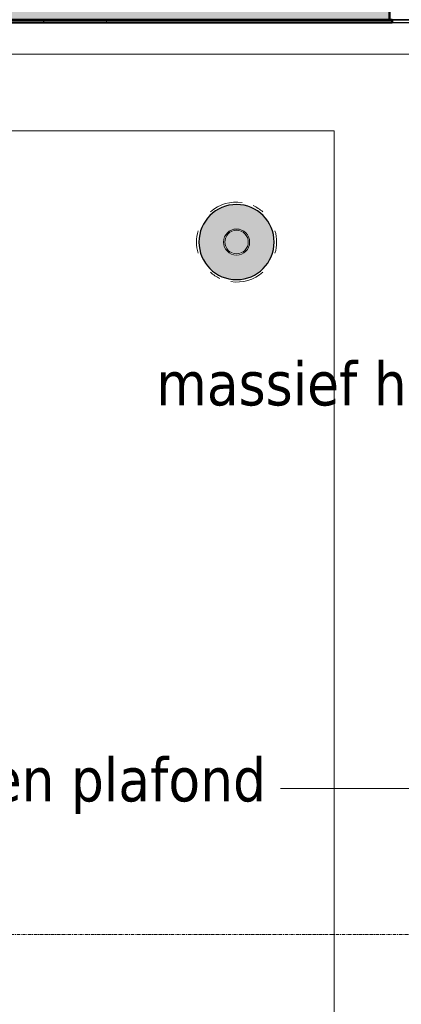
# Model space of a CAD drawing. Header units: millimetres. Extents: x 3625 to 132892, y -52547 to 67182.
# Tile 154 of 256: x 62434 to 63921, y 13556 to 17395. Entities that reach past the tile are written whole.
import ezdxf

# ---------------------------------------------------------------- set-up
doc = ezdxf.new("R2010")
doc.units = ezdxf.units.MM
doc.linetypes.add('stramien', pattern=[22.225, 12.7, -3.175, 3.175, -3.175])
for name, color, linetype, lineweight in [('A-ANNO-IDEN', 2, 'Continuous', 18), ('A-ROOF', 4, 'Continuous', 18), ('A-WALL', 2, 'Continuous', 25), ('A-WALL-PATT', 2, 'Continuous', 50), ('I-WALL', 2, 'Continuous', 25), ('S-COLS', 6, 'Continuous', 18), ('S-GRID', 1, 'Continuous', 18)]:
    doc.layers.add(name, color=color, linetype=linetype, lineweight=lineweight)
doc.styles.add('Tahoma_1', font='TAHOMA.TTF', dxfattribs={"height": 171.388889})

# ---------------------------------------------------------------- blocks, each defined once
blk = doc.blocks.new('3073_04 constructie_abt_export 08-11-2012_rvt-1-Plotview plafond begane grond - 1 op 100')
at = {"layer": 'A-WALL-PATT', "lineweight": 25}
h = blk.add_hatch(color=250, dxfattribs=at)
h.paths.add_polyline_path([(43716.6, 17395.2), (43716.6, 17595.2), (36516.6, 17595.2), (36516.6, 17395.2), (41311, 17395.2)], flags=0)
h.paths.add_polyline_path([(35125.6, 17395.2), (35366.6, 17395.2), (35366.6, 17595.2), (32116.6, 17595.2), (32116.6, 17395.2), (34816.4, 17395.2)], flags=0)
at = {"layer": 'A-WALL', "color": 50, "lineweight": 50}
for p, q in [((35366.6, 17595.2), (35366.6, 17395.2)), ((35366.6, 17395.2), (32116.6, 17395.2))]:
    blk.add_line(p, q, dxfattribs=at)
at = {"layer": 'A-WALL', "color": 250}
blk.add_line((35366.6, 17395.2), (36516.6, 17395.2), dxfattribs=at)
blk = doc.blocks.new('28_ABT-C_staal_hout kolom RV - gelam_ houten kolom $150-300-150 kwal GL32H-2892874-Plotview plafond begane grond - 1 op 100')
at = {"layer": 'S-COLS', "lineweight": 5}
h = blk.add_hatch(color=256, dxfattribs=at)
h.paths.add_polyline_path([(0, -146.5), (37.9, -141.5), (73.3, -126.9), (103.6, -103.6), (126.9, -73.3), (141.5, -37.9), (146.5, 0), (141.5, 37.9), (126.9, 73.3), (103.6, 103.6), (73.3, 126.9), (37.9, 141.5), (0, 146.5), (-37.9, 141.5), (-73.3, 126.9), (-103.6, 103.6), (-126.9, 73.3), (-141.5, 37.9), (-146.5, 0), (-141.5, -37.9), (-126.9, -73.3), (-103.6, -103.6), (-73.3, -126.9), (-37.9, -141.5)], flags=0)
h.paths.add_polyline_path([(0, -50.8), (-13.1, -49.1), (-25.4, -44), (-35.9, -35.9), (-45, -22.9), (-49.2, -11.9), (-50.8, 0), (-47.9, 16), (-44, 25.4), (-32.4, 38.6), (-22.9, 45), (-11.9, 49.2), (0, 50.8), (13.1, 49.1), (25.4, 44), (38.6, 32.4), (45, 22.9), (49.2, 11.9), (50.8, 0), (49.1, -13.1), (44, -25.4), (32.4, -38.6), (22.9, -45), (11.9, -49.2)], flags=0)
h.paths.add_polyline_path([(0, -45.8), (12.4, -44), (24.4, -38.5), (32.4, -32.4), (39.7, -22.9), (44.2, -11.9), (45.8, 0), (44, 12.4), (37.7, 25.4), (32.4, 32.4), (22.9, 39.7), (11.9, 44.2), (0, 45.8), (-13.1, 43.7), (-25.4, 37.7), (-32.4, 32.4), (-41.3, 19), (-44.2, 11.9), (-45.8, 0), (-43.7, -13.1), (-39.7, -22.9), (-32.4, -32.4), (-22.9, -39.7), (-11.9, -44.2)], flags=0)
at = {"layer": 'S-COLS', "color": 130, "lineweight": 5}
for radius, start, end in [(156, 81.8182, 130.9091), (156, 49.0909, 65.4545), (156, 163.6364, 180), (50.8, 0, 180), (45.8, 0, 180), (156, 360, 16.3636), (156, 180, 196.3636), (50.8, 180, 0), (45.8, 180, 0), (156, 343.6364, 360), (156, 229.0909, 245.4545), (156, 261.8182, 310.9091)]:
    blk.add_arc((0, 0), radius, start, end, dxfattribs=at)
at = {"layer": 'S-COLS', "color": 250, "lineweight": 25}
for start, end in [(0, 180), (180, 0)]:
    blk.add_arc((0, 0), 146.5, start, end, dxfattribs=at)
blk = doc.blocks.new('10844_ABT model nieuw_export 08-11-2012_rvt-1-Plotview plafond begane grond - 1 op 100')
at = {"color": 130, "lineweight": 5}
blk.add_blockref('28_ABT-C_staal_hout kolom RV - gelam_ houten kolom $150-300-150 kwal GL32H-2892874-Plotview plafond begane grond - 1 op 100', (34770.8, 16528.2), dxfattribs=at)
blk = doc.blocks.new('27_KU_metalen dakbedekking binnenzijde publiekshal noord1 - 27_KU_metalen dakbedekking binnenzijde publiekshal noord-3102144-Plotview plafond begane grond - 1 op 100')
at = {"layer": 'A-ROOF'}
for p, q in [((35448.9, 17260.5), (10196.1, 17260.5)), ((10196.1, 16962.2), (35150.6, 16962.2)), ((35150.6, 16962.2), (35150.6, 4981.5))]:
    blk.add_line(p, q, dxfattribs=at)

msp = doc.modelspace()

# ---------------------------------------------------------------- hatches: boundary and pattern name
at = {"layer": 'A-WALL-PATT', "lineweight": 18}
h = msp.add_hatch(dxfattribs=at)
h.set_pattern_fill('FP_32', color=256, style=0, pattern_type=2)
h.set_pattern_definition([(0, (28508.64, 0), (406.4, 101.6), [33.528, -271.272, 33.528, -271.272, -1625.6]), (0, (28508.64, 0), (406.4, 101.6), [-609.6, 33.528, -576.072, 33.528, -271.272, -711.2]), (0, (28508.64, 0), (406.4, 101.6), [-1524, 33.528, -169.672, 33.528, -474.472]), (120, (28661.04, 50.8), (-291.18818, 301.15272), [33.528, -271.272, 33.528, -271.272, -1625.6]), (120, (28661.04, 50.8), (-291.18818, 301.15272), [-609.6, 33.528, -576.072, 33.528, -271.272, -711.2]), (120, (28661.04, 50.8), (-291.18818, 301.15272), [-1524, 33.528, -169.672, 33.528, -474.472]), (240, (28711.84, 254), (-115.21182, -402.75272), [33.528, -271.272, 33.528, -271.272, -1625.6]), (240, (28711.84, 254), (-115.21182, -402.75272), [-609.6, 33.528, -576.072, 33.528, -271.272, -711.2]), (240, (28711.84, 254), (-115.21182, -402.75272), [-1524, 33.528, -169.672, 33.528, -474.472])])
h.paths.add_polyline_path([(66275.2, 17384.9), (66550.7, 17384.9), (66550.7, 17394.9), (66275.2, 17394.9)], flags=0)
h.paths.add_polyline_path([(65015.2, 17384.9), (65365.2, 17384.9), (65365.2, 17394.9), (65015.2, 17394.9)], flags=0)
h.paths.add_polyline_path([(63634.3, 17384.9), (63885.2, 17384.9), (63885.2, 17394.9), (60425.2, 17394.9), (60425.2, 17384.9), (63325, 17384.9)], flags=0)

# ---------------------------------------------------------------- linework, layer by layer
at = {"layer": 'A-ANNO-IDEN'}
msp.add_line((65636.3, 14397.1), (63451, 14397.1), dxfattribs=at)
at = {"layer": 'I-WALL', "lineweight": 50}
for p, q in [((60425.2, 17394.9), (63885.2, 17394.9)), ((63885.2, 17394.9), (63885.2, 17384.9)), ((63885.2, 17384.9), (60415.2, 17384.9))]:
    msp.add_line(p, q, dxfattribs=at)
at = {"layer": 'I-WALL'}
for p, q in [((65015.2, 17394.9), (63885.2, 17394.9)), ((63885.2, 17384.9), (65015.2, 17384.9))]:
    msp.add_line(p, q, dxfattribs=at)
at = {"layer": 'S-GRID', "linetype": 'stramien'}
msp.add_line((27284.7, 13828.2), (93295.2, 13828.2), dxfattribs=at)

# ---------------------------------------------------------------- block references
at = {"color": 250, "lineweight": 5}
for name in ['3073_04 constructie_abt_export 08-11-2012_rvt-1-Plotview plafond begane grond - 1 op 100', '10844_ABT model nieuw_export 08-11-2012_rvt-1-Plotview plafond begane grond - 1 op 100']:
    msp.add_blockref(name, (28508.6, 0), dxfattribs=at)
at = {"layer": 'A-ROOF'}
msp.add_blockref('27_KU_metalen dakbedekking binnenzijde publiekshal noord1 - 27_KU_metalen dakbedekking binnenzijde publiekshal noord-3102144-Plotview plafond begane grond - 1 op 100', (28508.6, 0), dxfattribs=at)

# ---------------------------------------------------------------- texts
at = {"layer": 'A-ANNO-IDEN', "char_height": 171.389, "width": 3715.054, "attachment_point": 1, "line_spacing_factor": 1.000232, "style": 'Tahoma_1'}
for insert in [(62966.7, 16062.8), (60355.1, 14518.7)]:
    msp.add_mtext('massief houten latten plafond', dxfattribs=dict(at, insert=insert))

doc.saveas('drawing.dxf')
